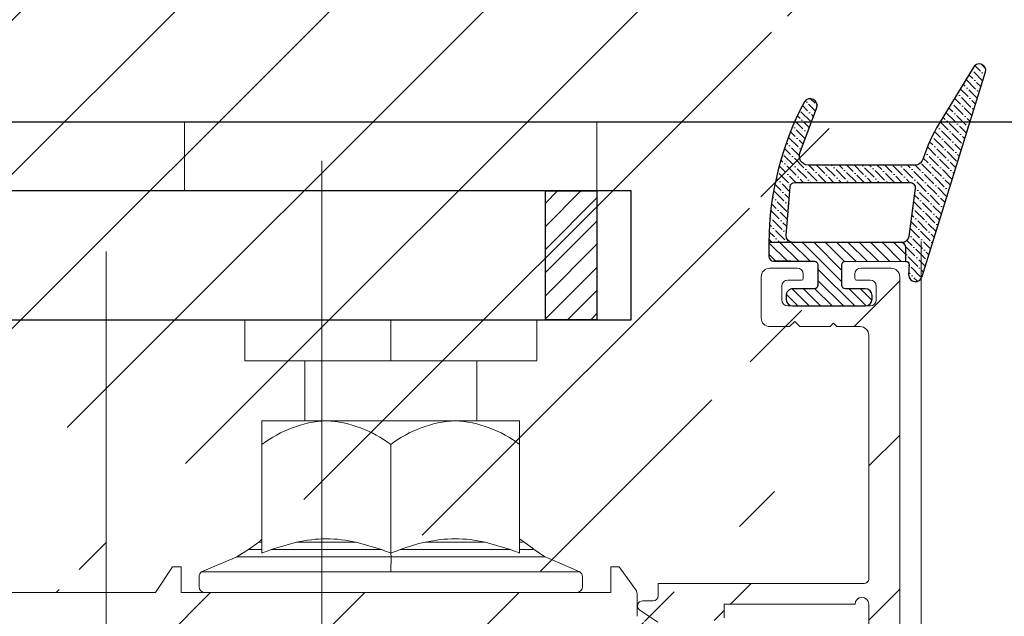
# Model space of a CAD drawing. Header units: millimetres. Extents: x 582 to 4940, y -30 to 2368.
# Tile 8 of 20: x 808 to 865, y 669 to 704. Entities that reach past the tile are written whole.
import ezdxf

# ---------------------------------------------------------------- set-up
doc = ezdxf.new("R2010")
doc.units = ezdxf.units.MM
doc.layers.get('0').update_dxf_attribs({"lineweight": 13})
for name, color, linetype, lineweight in [('CARTER LED', 8, 'Continuous', 13), ('DADO FLANGIATO M10', 33, 'Continuous', 9), ('PENSILINA MAXI', 8, 'Continuous', 9), ('PLASTICA L GRANDE MAXI', 234, 'Continuous', 9), ('Quote', 5, 'Continuous', 9), ('SPESSORI 4 mm', 5, 'Continuous', 9), ('VITE M10X10', 183, 'Continuous', 9)]:
    doc.layers.add(name, color=color, linetype=linetype, lineweight=lineweight)
for name, color, linetype in [('DEFAULT', 7, 'Continuous'), ('PLASTICA REGISTRO TRIANGOLARE MAXI', 87, 'Continuous'), ('QUOTATURA', 1, 'Continuous'), ('VETRO', 140, 'Continuous')]:
    doc.layers.add(name, color=color, linetype=linetype)
doc.styles.get("Standard").update_dxf_attribs({"font": 'TAHOMA.TTF'})
doc.dimstyles.new('Annotativa millimetri', dxfattribs={"dimscale": 0, "dimtxt": 5, "dimasz": 2.5, "dimexe": 1.25, "dimexo": 0.625, "dimtad": 1, "dimtoh": 1, "dimdec": 1, "dimtxsty": 'Standard', "dimcen": 2.5, "dimclrd": 256, "dimclre": 256, "dimclrt": 7, "dimadec": 0, "dimazin": 0, "dimtfac": 1, "dimtdec": 1, "dimtmove": 0, "dimatfit": 3, "dimfxl": 1, "dimarcsym": 0})

# ---------------------------------------------------------------- blocks, each defined once
blk = doc.blocks.new('*D23')
at = {"layer": 'Defpoints', "color": 0}
for p in [(742.1237503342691, 672.9278378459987), (859.2441126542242, 660.7605342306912), (742.1237503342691, 624.1738547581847)]:
    blk.add_point(p, dxfattribs=at)
at = {"layer": 'Quote', "lineweight": -2}
for p, q in [((742.1237503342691, 672.3028378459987), (742.1237503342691, 622.9238547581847)), ((859.2441126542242, 660.1355342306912), (859.2441126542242, 622.9238547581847)), ((744.6237503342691, 624.1738547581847), (775.5509952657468, 624.1738547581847)), ((856.7441126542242, 624.1738547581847), (792.5809952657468, 624.1738547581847))]:
    blk.add_line(p, q, dxfattribs=at)
at = {"layer": 'Quote'}
for points in [[(744.6237503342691, 624.5905214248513), (744.6237503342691, 623.7571880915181), (742.1237503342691, 624.1738547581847)], [(856.7441126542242, 623.7571880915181), (856.7441126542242, 624.5905214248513), (859.2441126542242, 624.1738547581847)]]:
    blk.add_solid(points, dxfattribs=at)
at = {"layer": 'Quote', "color": 7, "insert": (784.0659952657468, 624.1738547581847), "char_height": 5, "attachment_point": 5}
blk.add_mtext('117,1', dxfattribs=at)

msp = doc.modelspace()

# ---------------------------------------------------------------- hatches: boundary and pattern name
h = msp.add_hatch()
h.set_pattern_fill('ANSI31', color=256, scale=2, style=0)
h.set_pattern_definition([(45, (400.1962462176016, -8.898776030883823), (-4.490128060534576, 4.490128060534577), [])])
edge = h.paths.add_edge_path()
edge.add_line((720.1242668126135, 703.9244894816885), (711.1239499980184, 703.9244894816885))
edge.add_line((720.1242668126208, 689.4244894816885), (711.1239499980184, 689.4244894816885))
edge.add_arc((857.9117621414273, 730.0364014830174), 1.000000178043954, 1.000009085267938, 84.37739479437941)
edge.add_arc((857.3171608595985, 724.7236935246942), 0.3500001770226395, 2.896545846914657e-05, 89.99997103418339)
edge.add_line((852.5171610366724, 725.0736937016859), (857.3171610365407, 725.0736937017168))
edge.add_arc((852.517161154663, 724.7236935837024), 0.350000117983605, 90.00001931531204, 179.9999807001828)
edge.add_arc((858.5281367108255, 723.3736805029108), 0.5000000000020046, 269.9999677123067, 360.9999999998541)
edge.add_line((856.7677020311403, 722.8736814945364), (858.5281364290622, 722.8736805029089))
edge.add_arc((856.7677022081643, 723.2236801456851), 0.3499986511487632, 180.0000289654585, 269.9999710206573)
edge.add_line((856.417703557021, 723.4736784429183), (856.4177035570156, 723.223679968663))
edge.add_arc((856.5177036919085, 723.473678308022), 0.1000001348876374, 90.00007723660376, 179.9999227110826)
edge.add_line((857.3171610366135, 723.5736784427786), (856.517703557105, 723.5736784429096))
edge.add_arc((857.3171608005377, 723.9236786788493), 0.3500002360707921, 270.0000386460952, 359.9999613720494)
edge.add_arc((852.5171611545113, 723.9236785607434), 0.3500001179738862, 180.0000192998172, 269.9999806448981)
edge.add_line((853.3166185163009, 723.5736784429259), (852.5171610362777, 723.5736784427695))
edge.add_arc((853.3166184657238, 723.4736783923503), 0.1000000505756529, 2.895287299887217e-05, 89.99997102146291)
edge.add_line((853.4166185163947, 723.2236799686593), (853.4166185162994, 723.4736784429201))
edge.add_arc((853.0666197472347, 723.2236802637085), 0.3499987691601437, 269.9998704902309, 359.9999517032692)
edge.add_line((849.5645052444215, 668.8984866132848), (849.4824164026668, 668.8954321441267))
edge.add_line((850.5705702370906, 668.7979428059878), (849.5645052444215, 668.8984866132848))
edge.add_arc((850.5407375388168, 668.4994298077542), 0.3000000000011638, 0, 84.29294186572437)
edge.add_line((850.8407375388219, 660.2400900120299), (850.8407375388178, 668.4994298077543))
edge.add_arc((850.5407375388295, 660.2400900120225), 0.2999999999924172, 275.7070581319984, 360)
edge.add_line((849.5645052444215, 659.8410332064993), (850.5705702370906, 659.9415770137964))
edge.add_line((849.4824164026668, 659.8440876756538), (849.5645052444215, 659.8410332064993))
edge.add_line((842.4236740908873, 671.9744040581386), (842.4236740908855, 670.4737769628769))
edge.add_line((842.9236740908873, 671.9744040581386), (842.4236740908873, 671.9744040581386))
edge.add_line((843.9190681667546, 670.5643841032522), (842.9236740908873, 671.9744040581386))
edge.add_line((843.9739848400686, 670.391369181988), (843.9190681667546, 670.5643841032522))
edge.add_line((843.9739848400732, 669.0820672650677), (843.9739848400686, 670.391369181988))
edge.add_arc((844.2739848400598, 669.0820672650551), 0.299999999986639, 180, 270.0000000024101)
edge.add_line((848.7956359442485, 668.7820672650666), (844.2739848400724, 668.7820672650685))
edge.add_line((848.8825719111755, 668.7896633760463), (848.7956359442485, 668.7820672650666))
edge.add_line((848.7720630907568, 659.9614945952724), (848.8596451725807, 659.9538990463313))
edge.add_line((844.2736767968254, 659.957233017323), (848.7720630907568, 659.9614945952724))
edge.add_arc((844.2739612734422, 659.6569485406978), 0.3002846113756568, 90.05427954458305, 179.9457204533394)
edge.add_line((843.9743002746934, 658.0262221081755), (843.973676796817, 659.6572330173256))
edge.add_arc((843.474300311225, 658.0260309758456), 0.5000000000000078, 280.6825730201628, 360.0219021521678)
edge.add_line((849.4824164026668, 668.8954321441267), (848.8825719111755, 668.7896633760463))
edge.add_line((848.8596451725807, 659.9538990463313), (849.4824164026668, 659.8440876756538))
edge.add_line((859.0280605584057, 723.3824067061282), (858.9116100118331, 730.0538540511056))
edge.add_line((857.6671610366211, 724.7236937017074), (857.6671610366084, 723.9236784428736))
edge.add_line((852.1671610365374, 723.9236784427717), (852.1671610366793, 724.7236937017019))
edge.add_arc((709.4738550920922, 740.3720790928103), 0.3499988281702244, 90.00005795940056, 179.9999420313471)
edge.add_line((709.7238532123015, 740.7220779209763), (709.4738547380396, 740.7220779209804))
edge.add_arc((709.7238530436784, 740.622077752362), 0.1000001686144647, 9.655572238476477e-05, 89.99990338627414)
edge.add_line((709.8238532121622, 739.822620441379), (709.8238532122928, 740.6220779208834))
edge.add_arc((710.1738536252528, 739.8226208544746), 0.3500004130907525, 180.0000676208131, 269.9999323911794)
edge.add_line((710.9738684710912, 739.4726204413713), (710.1738532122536, 739.4726204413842))
edge.add_arc((710.973868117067, 739.8226207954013), 0.3500003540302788, 270.0000579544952, 359.999942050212)
edge.add_line((711.3238684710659, 744.6226204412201), (711.3238684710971, 739.8226204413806))
edge.add_arc((710.9738682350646, 744.6226202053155), 0.3500002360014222, 3.86185141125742e-05, 89.99996136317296)
edge.add_line((710.1738532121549, 744.9726204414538), (710.9738684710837, 744.9726204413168))
edge.add_arc((710.1738532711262, 744.6226203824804), 0.3500000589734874, 90.00000965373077, 179.9999903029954)
edge.add_line((709.8238532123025, 743.8231629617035), (709.8238532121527, 744.6226204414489))
edge.add_arc((709.7238531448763, 743.8231630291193), 0.1000000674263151, 270.0000386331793, 359.9999613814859)
edge.add_line((709.4738547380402, 743.7231629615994), (709.723853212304, 743.723162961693))
edge.add_arc((709.4738551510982, 744.0731618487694), 0.3499988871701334, 180.0000676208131, 269.9999323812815)
edge.add_line((709.123856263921, 746.6737531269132), (709.1238562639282, 744.073161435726))
edge.add_line((766.9236740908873, 671.9744040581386), (766.9236740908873, 670.4744040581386))
edge.add_line((767.4236740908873, 671.9744040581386), (766.9236740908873, 671.9744040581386))
edge.add_line((768.4831289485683, 670.4736391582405), (767.4236740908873, 671.9744040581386))
edge.add_line((815.9236741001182, 670.4736190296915), (768.4831289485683, 670.4736391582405))
edge.add_line((816.9236740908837, 671.9743839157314), (815.9236741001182, 670.4736190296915))
edge.add_line((817.4236740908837, 671.9743839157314), (816.9236740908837, 671.9743839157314))
edge.add_line((817.423674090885, 670.4757115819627), (817.4236740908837, 671.9743839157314))
edge.add_line((720.1243176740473, 704.0187288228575), (720.1243685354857, 710.8629681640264))
edge.add_arc((736.823882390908, 722.470074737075), 0.2999999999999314, 0, 123.0878883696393)
edge.add_line((721.0325188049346, 712.538636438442), (736.6601049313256, 722.721424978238))
edge.add_arc((722.124369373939, 710.862967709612), 2.000000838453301, 123.0879013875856, 179.9999869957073)
edge.add_arc((725.1243685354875, 684.4095393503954), 4.999999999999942, 180, 235.7552106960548)
edge.add_line((736.6557253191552, 670.5110773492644), (722.3107197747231, 680.2763347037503))
edge.add_arc((736.824544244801, 670.7590696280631), 0.3000000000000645, 235.7552106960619, 360.0063376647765)
edge.add_line((737.1240226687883, 675.4744040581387), (737.1245442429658, 670.7591028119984))
edge.add_line((739.1240226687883, 675.4744040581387), (737.1240226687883, 675.4744040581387))
edge.add_line((739.1245204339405, 670.9743487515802), (739.1240226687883, 675.4744040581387))
edge.add_arc((739.6245204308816, 670.9744040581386), 0.5000000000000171, 180.006337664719, 270)
edge.add_arc((739.623882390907, 722.373846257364), 0.4999999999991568, 89.99991678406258, 180)
edge.add_line((739.123882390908, 717.8738443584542), (739.123882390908, 722.3738462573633))
edge.add_line((737.123882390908, 717.873844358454), (739.123882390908, 717.8738443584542))
edge.add_line((737.123882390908, 722.4700747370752), (737.123882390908, 717.873844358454))
edge.add_line((711.1239499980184, 683.226669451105), (709.1238562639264, 680.9230596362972))
edge.add_line((709.1238562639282, 710.9472697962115), (711.1239499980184, 708.6436599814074))
edge.add_line((709.1238562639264, 680.9230596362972), (709.1238562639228, 632.1737531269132))
edge.add_line((766.9236740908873, 670.4744040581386), (739.6245204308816, 670.4744040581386))
edge.add_line((709.1238562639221, 740.3720794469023), (709.1238562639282, 710.9472697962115))
edge.add_line((842.4236740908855, 670.4737769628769), (817.423674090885, 670.4757115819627))
edge.add_line((709.1238562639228, 632.1737531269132), (843.5669841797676, 657.5346963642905))
edge.add_line((858.0097377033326, 731.0315904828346), (709.123856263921, 746.6737531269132))
edge.add_line((739.6238831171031, 722.8738462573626), (853.0666189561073, 722.8736814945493))
edge.add_line((720.1243685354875, 684.4095393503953), (720.1242668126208, 689.4244894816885))
edge.add_line((711.1239499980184, 689.4244894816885), (711.1239499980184, 683.226669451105))
edge.add_line((711.1239499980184, 708.6436599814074), (711.1239499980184, 703.9244894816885))
h = msp.add_hatch()
h.set_pattern_fill('ANSI36', color=256, scale=2.5, angle=270)
h.set_pattern_definition([(315, (950.0073938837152, 732.3343874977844), (0.6076698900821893, -0.1657281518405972), [0.7812500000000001, -0.15625, 0, -0.15625])])
h.paths.add_polyline_path([(860.1096000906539, 695.3611151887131), (853.9466002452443, 695.3611143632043, -0.5632804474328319), (853.4567873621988, 696.1199473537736), (854.4234994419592, 698.7125036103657, 0.857618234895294), (853.7015340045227, 699.0580617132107, 0.1211011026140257), (851.6286604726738, 690.8617908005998), (852.9941544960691, 690.8617908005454), (853.032470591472, 690.8617802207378, -0.4167724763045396), (852.6288214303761, 691.2616058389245), (852.8617875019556, 694.1052021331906, -0.3716454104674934), (853.1585303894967, 694.3611151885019), (859.847213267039, 694.3611151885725, -0.4487463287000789), (860.1451815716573, 694.0262599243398), (859.7701916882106, 691.2012733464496, -0.2896694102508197), (859.4594567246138, 690.8600056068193), (859.32324405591, 690.860043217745, -0.3918671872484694), (859.6001987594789, 690.5609296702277), (859.6001987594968, 689.7589504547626, -0.368646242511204), (859.79766538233, 689.5903795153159), (859.7593717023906, 688.9703433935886, 0.8796183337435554), (860.5483243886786, 688.8858537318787), (864.2462052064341, 700.7985014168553, 0.8973686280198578), (863.5231882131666, 701.0312854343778), (861.5339691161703, 697.7867441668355, 0.05319343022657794), (860.6059964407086, 695.758619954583, -0.3501658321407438)])
h = msp.add_hatch()
h.set_pattern_fill('ANSI31', color=256, scale=3.75, angle=270)
h.set_pattern_definition([(315, (950.0073938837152, 732.3343874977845), (0.3314563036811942, 0.3314563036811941), [])])
h.paths.add_polyline_path([(852.9941544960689, 690.8617908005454), (859.3002815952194, 690.8609296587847, -0.4141326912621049), (859.6001987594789, 690.5609296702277), (859.6001987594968, 689.7589504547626), (856.084969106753, 689.7614793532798, 0.4144184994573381), (855.8848291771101, 689.5614794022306), (855.8848291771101, 688.36147923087, 0.414213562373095), (856.0848291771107, 688.1614792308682), (857.232952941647, 688.1614792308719, -0.414213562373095), (857.6329529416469, 687.7614792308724), (857.632952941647, 687.5614792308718, -0.414213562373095), (857.2329529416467, 687.1614792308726), (853.0333202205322, 687.1614792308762, -0.414213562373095), (852.6333202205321, 687.5614792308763), (852.633320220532, 687.7614792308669, -0.414213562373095), (853.0333202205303, 688.1614792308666), (854.2810956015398, 688.16147923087, 0.414213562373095), (854.4810956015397, 688.36147923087), (854.4810956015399, 689.5614794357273, 0.4141455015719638), (854.2811420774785, 689.7614794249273), (851.9283965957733, 689.7620255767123, -0.4142165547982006), (851.6284664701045, 690.0620983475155), (851.6286604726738, 690.8617908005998)])
h = msp.add_hatch()
h.set_pattern_fill('ANSI31', color=256, scale=2, style=0)
h.set_pattern_definition([(45, (0, 0), (-4.490128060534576, 4.490128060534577), [])])
edge = h.paths.add_edge_path()
edge.add_line((855.3886248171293, 686.1614792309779), (855.1886248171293, 685.9614792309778))
edge.add_line((855.1886248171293, 685.9614792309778), (853.4386248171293, 685.9614792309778))
edge.add_line((853.4386248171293, 685.9614792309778), (853.1386248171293, 686.2614792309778))
edge.add_line((853.1386248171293, 686.2614792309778), (852.8386248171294, 685.9614792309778))
edge.add_line((852.8386248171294, 685.9614792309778), (851.6831369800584, 685.9614792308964))
edge.add_arc((851.6831372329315, 686.4614794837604), 0.5000002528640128, 180.00002897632, 269.9999710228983, ccw=False)
edge.add_line((851.1831369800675, 686.4614792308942), (851.1831369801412, 688.8614924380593))
edge.add_arc((851.6831369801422, 688.8614924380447), 0.5000000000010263, 89.9999641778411, 179.9999999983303, ccw=False)
edge.add_line((851.6831372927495, 689.3614924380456), (853.2825959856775, 689.3614914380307))
edge.add_arc((853.2825955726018, 689.0114925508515), 0.3499988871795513, 6.762055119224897e-05, 89.99993237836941, ccw=False)
edge.add_line((853.6325944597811, 689.0114929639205), (853.6325944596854, 688.76149448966))
edge.add_arc((853.5325943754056, 688.7614945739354), 0.1000000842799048, 270.0000482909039, 359.999951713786, ccw=False)
edge.add_line((853.5325944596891, 688.6614944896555), (852.7331369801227, 688.6614944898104))
edge.add_arc((852.7331370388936, 688.3114944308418), 0.3500000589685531, 90.00000962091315, 179.9999903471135)
edge.add_line((852.383136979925, 688.311494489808), (852.3831369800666, 687.5114792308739))
edge.add_arc((852.7331370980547, 687.5114793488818), 0.3500001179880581, 180.0000193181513, 269.9999806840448)
edge.add_line((852.7331369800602, 687.1614792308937), (857.5331369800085, 687.161479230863))
edge.add_arc((857.533136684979, 687.5114795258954), 0.3500002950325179, 270.0000482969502, 359.999951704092)
edge.add_line((857.8831369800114, 687.5114792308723), (857.8831369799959, 688.3114944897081))
edge.add_arc((857.5331367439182, 688.311494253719), 0.3500002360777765, 3.863191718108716e-05, 89.99996135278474)
edge.add_line((857.5331369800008, 688.6614944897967), (856.733679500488, 688.6614944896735))
edge.add_arc((856.7336796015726, 688.7614945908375), 0.1000001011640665, 180.0000579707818, 269.9999420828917, ccw=False)
edge.add_line((856.6336795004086, 688.7614944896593), (856.633679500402, 689.0114929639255))
edge.add_arc((856.9836782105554, 689.0114927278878), 0.3499987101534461, 90.00003863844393, 179.9999613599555, ccw=False)
edge.add_line((856.9836779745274, 689.3614914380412), (858.7441123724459, 689.3614924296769))
edge.add_arc((858.7441126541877, 688.8614924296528), 0.5000000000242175, 2.375202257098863e-09, 90.00003228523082, ccw=False)
edge.add_line((859.2441126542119, 688.8614924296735), (859.2441126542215, 660.140170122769))
edge.add_arc((856.2441120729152, 660.1401705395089), 3.000000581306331, 288.72605197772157, 359.99999204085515, ccw=False)
edge.add_line((857.2072432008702, 657.298976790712), (808.660640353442, 640.8422592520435))
edge.add_arc((808.500118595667, 641.315791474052), 0.4999999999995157, 198.7260440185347, 288.7260440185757, ccw=False)
edge.add_line((808.0265863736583, 641.1552697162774), (807.8018559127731, 641.8182148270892))
edge.add_arc((807.5177365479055, 641.7219017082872), 0.3000000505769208, 18.72605367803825, 108.726034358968)
edge.add_line((807.4214235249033, 642.0060211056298), (806.0955333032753, 641.5565601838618))
edge.add_arc((805.9992202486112, 641.8406795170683), 0.3000000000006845, 198.7260440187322, 288.7260440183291, ccw=False)
edge.add_line((805.7151009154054, 641.7443664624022), (805.0088051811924, 643.8279082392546))
edge.add_line((805.0088051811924, 643.8279082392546), (803.7109829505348, 645.0322545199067))
edge.add_arc((803.9150478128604, 645.2521579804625), 0.3000000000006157, 108.72604401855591, 227.1394594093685, ccw=False)
edge.add_line((803.8187347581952, 645.5362773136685), (804.3667181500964, 645.7220371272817))
edge.add_line((804.3667181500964, 645.7220371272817), (803.6709636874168, 647.774482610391))
edge.add_arc((803.3868443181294, 647.6781694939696), 0.3000000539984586, 18.72605297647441, 100.6825640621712)
edge.add_line((803.3312340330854, 647.9729703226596), (791.1721880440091, 645.6793248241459))
edge.add_line((791.1721880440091, 645.6793248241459), (790.5882101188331, 646.0780349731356))
edge.add_line((790.5882101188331, 646.0780349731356), (790.1895188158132, 645.4939570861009))
edge.add_line((790.1895188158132, 645.4939570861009), (785.296734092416, 644.5709970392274))
edge.add_arc((785.3894179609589, 644.0796624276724), 0.5000000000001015, 100.6825730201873, 198.7259292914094)
edge.add_line((784.9158854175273, 643.9191416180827), (786.3724937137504, 639.6222103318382))
edge.add_line((786.3724937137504, 639.6222103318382), (786.9204771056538, 639.8079701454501))
edge.add_arc((787.0167901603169, 639.5238508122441), 0.2999999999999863, -9.68737137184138, 108.72604401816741, ccw=False)
edge.add_line((787.3125123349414, 639.4733691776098), (787.014580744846, 637.7280814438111))
edge.add_line((787.014580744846, 637.7280814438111), (787.7208764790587, 635.644539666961))
edge.add_arc((787.4367570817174, 635.5482266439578), 0.300000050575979, -71.27394632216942, 18.726034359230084, ccw=False)
edge.add_line((787.5330702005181, 635.2641072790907), (786.2071799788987, 634.8146463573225))
edge.add_arc((786.3034930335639, 634.530527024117), 0.3000000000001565, 108.7260440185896, 198.7260440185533)
edge.add_line((786.0193737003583, 634.434213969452), (786.2441041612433, 633.7712688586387))
edge.add_arc((785.7705719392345, 633.6107471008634), 0.499999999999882, -71.27395598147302, 18.726044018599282, ccw=False)
edge.add_line((785.9310936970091, 633.1372148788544), (712.4915443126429, 608.2420862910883))
edge.add_arc((712.3952313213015, 608.5262057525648), 0.3000001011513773, 198.7260633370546, 288.7260246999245, ccw=False)
edge.add_line((712.1111119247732, 608.4298925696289), (711.7258597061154, 609.5663699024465))
edge.add_arc((712.0099790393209, 609.6626829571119), 0.3000000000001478, 108.72604401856, 198.7260440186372, ccw=False)
edge.add_line((711.9136659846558, 609.9468022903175), (784.122030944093, 634.4245740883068))
edge.add_arc((784.0257178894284, 634.7086934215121), 0.2999999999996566, 288.7260440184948, 378.7260440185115)
edge.add_line((784.3098372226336, 634.8050064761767), (784.0208980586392, 635.6573644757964))
edge.add_arc((784.3050173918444, 635.7536775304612), 0.2999999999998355, 108.72604401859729, 198.7260440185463, ccw=False)
edge.add_line((784.2087043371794, 636.0377968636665), (785.2504758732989, 636.3909449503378))
edge.add_arc((785.1541628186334, 636.6750642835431), 0.3000000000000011, 288.7260440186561, 378.7260440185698)
edge.add_line((785.4382821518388, 636.7713773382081), (782.6567676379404, 644.9767244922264))
edge.add_arc((783.4144191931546, 645.2335593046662), 0.7999999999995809, 100.68257302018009, 198.7260440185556, ccw=False)
edge.add_line((783.2661250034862, 646.0196946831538), (804.1072092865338, 649.951093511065))
edge.add_arc((804.255503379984, 649.1649579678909), 0.8000001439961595, 18.726052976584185, 100.68256406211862, ccw=False)
edge.add_line((805.0131550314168, 649.4217929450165), (806.8419385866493, 644.0269607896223))
edge.add_arc((807.1260579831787, 644.1232739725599), 0.3000001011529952, 198.7260633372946, 288.7260246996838)
edge.add_line((807.2223709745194, 643.8391545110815), (808.2641416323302, 644.1923023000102))
edge.add_arc((808.3604546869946, 643.9081829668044), 0.3000000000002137, 18.726044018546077, 108.72604401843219, ccw=False)
edge.add_line((808.6445740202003, 644.0044960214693), (808.9335131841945, 643.1521380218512))
edge.add_arc((809.2176325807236, 643.2484512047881), 0.3000001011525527, 198.7260633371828, 288.7260246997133)
edge.add_line((809.3139455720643, 642.9643317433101), (851.2389743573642, 657.1764148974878))
edge.add_arc((851.1426613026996, 657.4605342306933), 0.2999999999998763, 288.7260440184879, 449.9999999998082)
edge.add_line((851.1426613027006, 657.7605342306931), (845.1899191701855, 657.7605342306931))
edge.add_line((845.1899191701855, 657.7605342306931), (845.1898613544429, 658.6605342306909))
edge.add_arc((844.8898613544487, 658.6605342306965), 0.29999999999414, 359.9999999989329, 450.0000000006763)
edge.add_line((844.8898613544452, 658.9605342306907), (844.1899191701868, 658.9605342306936))
edge.add_line((844.1899191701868, 658.9605342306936), (844.1899191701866, 659.3544682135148))
edge.add_line((844.1899191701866, 659.3544682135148), (845.174020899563, 659.9993283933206))
edge.add_arc((845.3384473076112, 659.7484021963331), 0.2999999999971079, 44.99999999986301, 123.23594224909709, ccw=False)
edge.add_arc((845.7627113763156, 660.1726663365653), 0.3000000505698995, 225.0000096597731, 314.9999903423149)
edge.add_arc((846.1869754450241, 659.7484020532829), 0.3000001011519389, 45.00001931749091, 134.9999806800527, ccw=False)
edge.add_arc((846.6112395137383, 660.1726662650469), 0.3000000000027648, 225.0000000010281, 315.0000000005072)
edge.add_arc((847.0355035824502, 659.7484020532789), 0.3000001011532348, 45.00001931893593, 134.9999806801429, ccw=False)
edge.add_arc((847.4597676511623, 660.1726664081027), 0.3000001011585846, 225.000019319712, 314.9999806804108)
edge.add_arc((847.8840317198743, 659.7484021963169), 0.3000000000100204, 45.00000000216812, 134.9999999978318, ccw=False)
edge.add_arc((848.3082957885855, 660.1726663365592), 0.3000000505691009, 225.0000096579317, 314.9999903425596)
edge.add_line((848.5204278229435, 659.9605342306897), (848.7325598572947, 660.0484021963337))
edge.add_arc((848.7325598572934, 659.7484021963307), 0.3000000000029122, 6.517097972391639e-10, 89.99999999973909, ccw=False)
edge.add_line((849.0325598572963, 659.7484021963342), (849.0325598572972, 658.9605342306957))
edge.add_line((849.0325598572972, 658.9605342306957), (856.944112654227, 658.9605342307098))
edge.add_arc((856.9441126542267, 659.4605342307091), 0.4999999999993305, 270.0000000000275, 360.0000000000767)
edge.add_line((857.444112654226, 659.4605342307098), (857.4441126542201, 669.7855880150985))
edge.add_arc((857.0441126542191, 669.7855880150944), 0.4000000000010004, 5.8216554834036e-10, 179.9999999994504)
edge.add_line((856.6441126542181, 669.7855880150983), (849.0325598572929, 669.7855880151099))
edge.add_line((849.0325598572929, 669.7855880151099), (849.0325598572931, 668.9977200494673))
edge.add_arc((848.7325598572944, 668.9977200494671), 0.2999999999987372, -90.00000000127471, 1.5290879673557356e-11, ccw=False)
edge.add_line((848.7325598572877, 668.6977200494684), (848.520427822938, 668.785588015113))
edge.add_arc((848.3082957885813, 668.5734559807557), 0.3000000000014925, 45.00000000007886, 134.9999999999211)
edge.add_arc((847.8840317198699, 668.9977201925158), 0.3000001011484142, 225.0000193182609, 314.99998068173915, ccw=False)
edge.add_arc((847.4597676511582, 668.5734559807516), 0.3000000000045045, 45.00000000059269, 134.9999999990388)
edge.add_arc((847.0355035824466, 668.9977201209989), 0.3000000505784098, 225.0000096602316, 314.99999034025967, ccw=False)
edge.add_arc((846.6112395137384, 668.5734559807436), 0.300000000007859, 45.00000000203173, 134.9999999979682)
edge.add_arc((846.1869754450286, 668.9977201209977), 0.3000000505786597, 225.000009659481, 314.99999034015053, ccw=False)
edge.add_arc((845.7627113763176, 668.573455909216), 0.3000000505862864, 45.00000966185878, 134.9999903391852)
edge.add_arc((845.3384473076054, 668.9977200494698), 0.3000000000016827, 236.7640577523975, 314.99999999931, ccw=False)
edge.add_line((845.1740208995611, 668.7467938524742), (844.124286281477, 669.43466181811))
edge.add_arc((844.2887126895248, 669.6855880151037), 0.3000000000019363, 90.00000000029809, 236.7640577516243, ccw=False)
edge.add_line((844.2887126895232, 669.9855880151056), (844.8898613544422, 669.9855880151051))
edge.add_arc((844.8898613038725, 670.285588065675), 0.3000000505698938, 270.000009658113, 359.9963096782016)
edge.add_line((845.1898613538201, 670.285568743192), (845.1899307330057, 670.985588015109))
edge.add_line((845.1899307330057, 670.985588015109), (857.1441126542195, 670.9855880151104))
edge.add_arc((857.1441126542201, 671.2855880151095), 0.2999999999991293, 269.9999999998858, 360.0000000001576)
edge.add_line((857.4441126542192, 671.2855880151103), (857.4441126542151, 685.4614792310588))
edge.add_arc((856.9441126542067, 685.4614792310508), 0.5000000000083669, 9.066552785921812e-10, 90.00000000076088)
edge.add_line((856.9441126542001, 685.9614792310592), (855.5886248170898, 685.9614792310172))
edge.add_line((855.5886248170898, 685.9614792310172), (855.3886248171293, 686.1614792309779))
at = {"layer": 'PLASTICA L GRANDE MAXI'}
h = msp.add_hatch(dxfattribs=at)
h.set_pattern_fill('ANSI31', color=256, style=0)
h.set_pattern_definition([(45, (324.5971928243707, 627.2435546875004), (-2.245064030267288, 2.245064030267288), [])])
edge = h.paths.add_edge_path()
edge.add_arc((795.0226078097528, 2077.138474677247), 1357.764526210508, 267.7671764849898, 271.9732304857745)
edge.add_line((841.7739181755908, 720.1790708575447), (849.823776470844, 720.1790708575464))
edge.add_line((849.823776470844, 720.1790708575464), (849.823776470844, 720.1790708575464))
edge.add_arc((849.8237764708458, 720.4790708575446), 0.2999999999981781, 269.9999999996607, 359.9999999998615)
edge.add_line((850.123776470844, 720.4790708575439), (850.123776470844, 720.4790708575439))
edge.add_line((850.123776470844, 720.4790708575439), (850.1237764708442, 722.8737704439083))
edge.add_line((850.1237764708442, 722.8737704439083), (740.1237503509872, 722.8738378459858))
edge.add_arc((740.1237503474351, 721.8738378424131), 1.000000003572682, 89.99999979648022, 179.9999890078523)
edge.add_line((739.1237503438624, 721.8738380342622), (739.1237503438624, 720.5251081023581))
edge.add_line((739.1237503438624, 720.5251081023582), (739.1237503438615, 717.3733032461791))
edge.add_line((739.1237503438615, 717.373303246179), (736.6237503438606, 717.3733032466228))
edge.add_line((736.6237503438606, 717.3733032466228), (736.6237503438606, 718.3733032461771))
edge.add_line((736.6237503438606, 718.3733032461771), (733.1237503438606, 717.3733032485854))
edge.add_line((733.1237503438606, 717.3733032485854), (733.1237503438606, 714.8733032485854))
edge.add_line((733.1237503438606, 714.8733032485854), (739.1237503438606, 714.8733032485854))
edge.add_line((739.1237503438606, 714.8733032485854), (739.1237503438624, 678.4733721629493))
edge.add_line((739.1237503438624, 678.4733721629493), (733.1237503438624, 678.4733721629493))
edge.add_line((733.1237503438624, 678.4733721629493), (733.1237503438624, 675.9733721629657))
edge.add_line((733.1237503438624, 675.9733721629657), (736.6237503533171, 674.9735996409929))
edge.add_line((736.6237503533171, 674.9735996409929), (736.6237503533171, 675.9733721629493))
edge.add_line((736.6237503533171, 675.9733721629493), (739.1237503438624, 675.9733721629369))
edge.add_line((739.1237503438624, 675.973372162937), (739.1237503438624, 672.9278378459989))
edge.add_line((739.1237503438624, 672.9278378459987), (742.1237503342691, 672.9278378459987))
edge.add_line((742.1237503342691, 672.9278378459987), (742.1237503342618, 720.404816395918))
at = {"layer": 'PLASTICA REGISTRO TRIANGOLARE MAXI'}
h = msp.add_hatch(dxfattribs=at)
h.set_pattern_fill('ANSI31', color=256, scale=0.3, style=0)
h.set_pattern_definition([(45, (0, 0), (-0.6735192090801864, 0.6735192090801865), [])])
h.paths.add_polyline_path([(841.6240018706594, 693.8574324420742), (841.6240018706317, 686.3574324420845), (838.6240018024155, 686.3574324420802), (838.6240018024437, 693.8574324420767)])

# ---------------------------------------------------------------- linework, layer by layer
for p, q in [((825.6116183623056, 607.9358812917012), (825.6116183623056, 695.6049659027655)), ((860.4987047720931, 607.9358812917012), (860.4987047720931, 690.9059059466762)), ((813.0550794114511, 607.9358812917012), (813.0550794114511, 690.3347344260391))]:
    msp.add_line(p, q)
at = {"layer": 'CARTER LED'}
for points in [[(845.1740208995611, 668.7467938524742), (844.124286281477, 669.43466181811, -0.7451330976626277), (844.2887126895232, 669.9855880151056), (844.8898613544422, 669.9855880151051, 0.4141946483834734), (845.1898613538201, 670.285568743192), (845.1899307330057, 670.985588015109), (857.1441126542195, 670.9855880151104, 0.4142135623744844), (857.4441126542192, 671.2855880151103), (857.4441126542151, 685.4614792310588, 0.4142135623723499), (856.9441126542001, 685.9614792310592), (855.5886248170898, 685.9614792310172), (855.3886248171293, 686.1614792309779), (855.1886248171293, 685.9614792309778), (853.4386248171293, 685.9614792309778), (853.1386248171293, 686.2614792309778), (852.8386248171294, 685.9614792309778), (851.6831369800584, 685.9614792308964, -0.4142132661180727), (851.1831369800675, 686.4614792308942), (851.1831369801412, 688.8614924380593, -0.4142137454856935), (851.6831372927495, 689.3614924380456), (853.2825959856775, 689.3614914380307, -0.4142128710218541), (853.6325944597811, 689.0114929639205), (853.6325944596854, 688.76149448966, -0.4142130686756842), (853.5325944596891, 688.6614944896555), (852.7331369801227, 688.6614944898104, 0.4142134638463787), (852.383136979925, 688.311494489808), (852.3831369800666, 687.5114792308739, 0.4142133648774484), (852.7331369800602, 687.1614792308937), (857.5331369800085, 687.161479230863, 0.4142130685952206), (857.8831369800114, 687.5114792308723), (857.8831369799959, 688.3114944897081, 0.4142131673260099), (857.5331369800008, 688.6614944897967), (856.733679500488, 688.6614944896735, -0.414212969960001), (856.6336795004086, 688.7614944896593), (856.633679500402, 689.0114929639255, -0.4142131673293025), (856.9836779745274, 689.3614914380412), (858.7441123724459, 689.3614924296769, -0.4142137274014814), (859.2441126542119, 688.8614924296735), (859.2441126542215, 660.140170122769, -0.3214207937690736)], [(857.444112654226, 659.4605342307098), (857.4441126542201, 669.7855880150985, 0.9999999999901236), (856.6441126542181, 669.7855880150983), (849.0325598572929, 669.7855880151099), (849.0325598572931, 668.9977200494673, -0.4142135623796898)]]:
    msp.add_lwpolyline(points, format="xyb", dxfattribs=at)
at = {"layer": 'DADO FLANGIATO M10'}
for p, q in [((822.1242539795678, 679.0858945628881), (822.124253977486, 680.4744040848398)), ((825.8743477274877, 680.4744040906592), (822.1251733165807, 680.474404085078)), ((833.3745352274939, 680.4744041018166), (825.8743477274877, 680.4744040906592)), ((837.1246289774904, 680.4744041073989), (833.3745352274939, 680.4744041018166)), ((837.1246289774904, 680.4744041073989), (837.1246289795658, 679.0858945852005)), ((822.1242539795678, 679.0858945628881), (822.1242539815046, 672.7568728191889)), ((829.6244414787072, 679.0858945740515), (829.6244414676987, 672.7568728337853)), ((837.1246289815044, 672.7568728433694), (837.1246289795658, 679.0858945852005)), ((821.3395230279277, 672.9719834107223), (821.9434735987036, 673.4049361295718)), ((821.3404144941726, 672.9721565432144), (821.9477842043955, 673.4049634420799)), ((821.9435268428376, 673.4049901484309), (822.1189402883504, 673.5824820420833)), ((821.9478111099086, 673.4049821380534), (822.1150929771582, 673.5826225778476)), ((824.1405177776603, 673.4041566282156), (822.6716678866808, 672.9722738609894)), ((824.1405177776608, 673.4041566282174), (827.6120415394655, 673.4047671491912)), ((829.079749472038, 672.9716612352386), (827.612041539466, 673.4047671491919)), ((831.6377716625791, 673.4048764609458), (835.1157106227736, 673.4042753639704)), ((836.5869742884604, 672.9694689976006), (835.1157106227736, 673.4042753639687)), ((837.1245458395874, 673.5961220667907), (837.3695067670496, 673.4162973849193)), ((837.3740056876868, 673.4129952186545), (837.9465656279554, 672.9911691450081)), ((820.6607393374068, 672.5391307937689), (820.9995654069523, 672.7550850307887)), ((820.6630029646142, 672.539104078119), (821.3394815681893, 672.9714922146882)), ((821.3399565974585, 672.9718304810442), (821.3400495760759, 672.971896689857)), ((822.6700603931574, 672.9716811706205), (829.081509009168, 672.9710106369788)), ((829.6244414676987, 672.7568728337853), (829.6404382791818, 672.5392942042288)), ((830.1661099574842, 672.9701575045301), (836.5869742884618, 672.9694689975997)), ((837.9610379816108, 672.980505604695), (838.6006158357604, 672.5567828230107)), ((818.6193258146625, 671.6729471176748), (820.6621661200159, 672.5385703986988)), ((820.6634737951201, 672.5382003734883), (820.4053268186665, 672.4289310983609)), ((820.6621731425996, 672.5385715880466), (829.6404382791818, 672.5392942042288)), ((838.5867098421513, 672.5385715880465), (829.6084447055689, 672.5392942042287)), ((829.6404349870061, 672.5391159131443), (829.6244411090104, 671.6729514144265)), ((838.6146595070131, 672.5474713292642), (840.6278439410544, 671.6736907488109)), ((829.6244411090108, 671.6729514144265), (818.619325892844, 671.6729469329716)), ((840.6268467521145, 671.6729468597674), (829.624441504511, 671.6729514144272)), ((818.4744215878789, 670.8049376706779), (818.4744254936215, 671.3913214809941)), ((840.774441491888, 670.8049377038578), (840.7744414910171, 671.3913215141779)), ((840.4703844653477, 670.4744041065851), (818.7784985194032, 670.4744040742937))]:
    msp.add_line(p, q, dxfattribs=at)
for centre, radius, start, end in [((826.2319323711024, 673.750246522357, -407.6626489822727), 6.733658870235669, 93.04407055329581, 127.5910759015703), ((825.5168106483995, 673.7503749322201, -407.6626489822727), 6.733528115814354, 52.4085782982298, 86.95627557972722), ((833.7320724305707, 673.7503746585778, -407.6626489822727), 6.733528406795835, 93.0437253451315, 127.5914211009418), ((833.0169506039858, 673.7502465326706, -407.6626489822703), 6.733658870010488, 52.40892426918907, 86.95592961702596), ((821.9464099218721, 673.3947449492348, -407.6626493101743), 0.01051348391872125, 82.13271368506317, 105.3181479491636), ((822.0902911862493, 681.8045117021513, -407.6626489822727), 8.400772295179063, 269.0286371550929, 270.2316367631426), ((825.8776566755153, 665.5742810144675, -407.6626489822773), 8.02026207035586, 77.51112512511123, 102.5090478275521), ((833.8402459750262, 663.2404209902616, -407.6626489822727), 10.40033884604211, 102.2260682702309, 110.6875028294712), ((833.3753909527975, 665.5923955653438, -407.6626489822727), 8.003385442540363, 77.44081774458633, 102.5393772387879), ((837.1585917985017, 681.8045117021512, -407.6626489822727), 8.400772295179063, 269.7683632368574, 270.9713628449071), ((821.9385766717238, 733.5987331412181, -407.6626490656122), 60.63033409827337, 269.4345542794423, 270.1754656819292), ((827.4870629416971, 659.9313385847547, -407.662648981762), 13.90158438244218, 110.2738522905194, 112.6915276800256), ((824.2266699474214, 659.8665284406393, -407.6626489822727), 13.97486729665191, 67.2787294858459, 69.67175825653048), ((833.4707502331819, 663.7830600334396, -407.6626489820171), 9.763370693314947, 109.7838863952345, 113.2006887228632), ((833.3456847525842, 663.9861015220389, -407.6626489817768), 9.55022769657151, 66.69088988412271, 70.16004523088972), ((837.3103063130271, 733.5987331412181, -407.6626490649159), 60.63033409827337, 269.8245343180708, 270.5654457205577), ((818.8121282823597, 671.3956496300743, -407.6626489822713), 0.3377425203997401, 124.8105355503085, 180.7342616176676), ((840.436760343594, 671.3956605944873, -407.6626489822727), 0.3377255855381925, 359.2638466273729, 55.18903725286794), ((818.7922941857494, 670.7922456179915, -407.6626489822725), 0.3181407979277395, 177.7136096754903, 267.5146807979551), ((840.4565862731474, 670.7922336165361, -407.6626489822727), 0.3181288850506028, 272.4858675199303, 2.288645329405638)]:
    msp.add_arc(centre, radius, start, end, dxfattribs=at)
at = {"layer": 'DEFAULT', "color": 0, "elevation": -407.6626489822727}
msp.add_lwpolyline([(859.6001987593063, 689.7589504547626, -0.3686462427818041), (859.79766538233, 689.5903795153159), (859.7593717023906, 688.9703433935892, 0.8796183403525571), (860.5483243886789, 688.8858537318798), (864.246205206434, 700.7985014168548, 0.897368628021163), (863.523188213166, 701.0312854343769), (861.5339691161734, 697.7867441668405, 0.0531934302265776), (860.6059964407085, 695.7586199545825, -0.3510483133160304), (860.1079978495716, 695.3611151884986), (853.9166532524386, 695.3611143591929, -0.5447479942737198), (853.4567873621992, 696.1199473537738), (854.4234994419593, 698.7125036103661, 0.8576182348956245), (853.7015340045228, 699.0580617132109, 0.1211011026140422), (851.6286604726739, 690.8617908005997)], format="xyb", dxfattribs=at)
msp.add_lwpolyline([(852.8983936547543, 689.7617905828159), (851.9278074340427, 689.7620262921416)], dxfattribs=at)
at = {"layer": 'PENSILINA MAXI'}
for p, q in [((816.9236740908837, 671.9743839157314, -407.6626489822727), (815.9236741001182, 670.4736190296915, -407.6626489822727)), ((817.4236740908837, 671.9743839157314, -407.6626489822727), (816.9236740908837, 671.9743839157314, -407.6626489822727)), ((817.423674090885, 670.4757115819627, -407.6626489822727), (817.4236740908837, 671.9743839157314, -407.6626489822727)), ((842.9236740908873, 671.9744040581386, -407.6626489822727), (842.4236740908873, 671.9744040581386, -407.6626489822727)), ((842.4236740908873, 671.9744040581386, -407.6626489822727), (842.4236740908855, 670.4737769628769, -407.6626489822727)), ((843.9190681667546, 670.5643841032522, -407.6626489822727), (842.9236740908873, 671.9744040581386, -407.6626489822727)), ((815.9236741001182, 670.4736190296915, -407.6626489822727), (768.4831289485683, 670.4736391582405, -407.6626489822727)), ((842.4236740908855, 670.4737769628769, -407.6626489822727), (817.423674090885, 670.4757115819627, -407.6626489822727)), ((843.9739848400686, 670.391369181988, -407.6626489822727), (843.9190681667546, 670.5643841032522, -407.6626489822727)), ((843.9739848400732, 669.0820672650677, -407.6626489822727), (843.9739848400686, 670.391369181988, -407.6626489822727))]:
    msp.add_line(p, q, dxfattribs=at)
at = {"layer": 'PLASTICA REGISTRO TRIANGOLARE MAXI'}
msp.add_lwpolyline([(762.6225559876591, 686.3574324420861), (843.6240018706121, 686.3574324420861), (843.6240018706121, 693.8574324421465), (742.1237503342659, 693.8574324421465), (742.1237503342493, 686.3574324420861), (745.6225559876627, 686.3574324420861)], dxfattribs=at)
msp.add_lwpolyline([(841.6240018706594, 693.8574324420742), (841.6240018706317, 686.3574324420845), (838.6240018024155, 686.3574324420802), (838.6240018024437, 693.8574324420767)], close=True, dxfattribs=at)
at = {"layer": 'QUOTATURA', "color": 0, "elevation": -407.6626489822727}
msp.add_lwpolyline([(853.0241544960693, 690.8617908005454, -0.4106851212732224), (852.628821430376, 691.2616058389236), (852.8617875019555, 694.1052021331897, -0.3716454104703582), (853.1585303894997, 694.3611151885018), (853.1585303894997, 694.3611151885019), (859.8472140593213, 694.3611151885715, -0.4581019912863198), (860.1439561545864, 694.0170282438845), (859.7701916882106, 691.2012733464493, -0.2896694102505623), (859.4594567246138, 690.8600056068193), (852.9941544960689, 690.8617908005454), (851.6286604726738, 690.8617908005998), (851.6284663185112, 690.0620983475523), (851.6284663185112, 690.0620983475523, 0.4136414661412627), (851.9278074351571, 689.7620262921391), (854.2810956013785, 689.7614794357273, -0.4142131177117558), (854.4810956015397, 689.5614797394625), (854.4810956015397, 688.3614789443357, -0.4142144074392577), (854.2810947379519, 688.1614792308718), (853.0333207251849, 688.1614792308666, 0.414213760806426), (852.6333202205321, 687.7614794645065), (852.6333202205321, 687.5614792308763, 0.414213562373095), (853.0333202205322, 687.1614792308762), (853.0333202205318, 687.1614792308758), (857.232953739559, 687.1614792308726, 0.4142129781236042), (857.632952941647, 687.5614792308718), (857.6329529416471, 687.5614792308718), (857.6329529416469, 687.7614792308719), (857.632952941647, 687.7614792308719, 0.4142131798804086), (857.2329534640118, 688.1614792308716), (856.0848291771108, 688.1614792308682), (856.0848291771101, 688.16147923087, -0.4142137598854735), (855.8848291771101, 688.3614793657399), (855.8848291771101, 689.5614795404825, -0.414213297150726), (856.0848291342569, 689.7614794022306), (859.6001987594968, 689.7589504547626), (859.6001987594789, 690.5609294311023, 0.4141341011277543), (859.3002803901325, 690.8609296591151)], format="xyb", dxfattribs=at)
at = {"layer": 'SPESSORI 4 mm', "elevation": -407.6626489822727}
msp.add_lwpolyline([(817.6240018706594, 693.8574324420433), (817.6240018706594, 697.8574324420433), (841.6240018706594, 697.8574324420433), (841.6240018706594, 693.8574324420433)], close=True, dxfattribs=at)
at = {"layer": 'VETRO', "elevation": -407.6626489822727}
msp.add_lwpolyline([(915.7786073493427, 697.8574324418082), (743.1237503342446, 697.8574324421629), (742.1237503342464, 698.8574324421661), (742.1237503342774, 718.3774324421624), (743.123750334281, 719.3774324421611), (915.7786073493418, 719.37743244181)], dxfattribs=at)
at = {"layer": 'VITE M10X10'}
for p, q in [((821.1244419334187, 683.957432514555), (821.1244419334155, 686.3574324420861)), ((829.6244419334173, 683.9574447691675), (829.6244419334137, 686.3574324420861)), ((838.1244419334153, 683.9574325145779), (838.1244419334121, 686.3574324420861)), ((829.6244419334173, 683.9574325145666), (821.1244419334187, 683.957432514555)), ((824.6244148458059, 680.4744040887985), (824.6244419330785, 683.9574141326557)), ((838.1244419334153, 683.9574325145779), (829.6244419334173, 683.9574325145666)), ((834.6244148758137, 680.4744041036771), (834.6244419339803, 683.9574631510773))]:
    msp.add_line(p, q, dxfattribs=at)

# ---------------------------------------------------------------- dimensions: what is measured, and where the dimension line sits
at = {"layer": 'Quote'}
dim = msp.add_linear_dim(base=(742.1237503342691, 624.1738547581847), p1=(859.2441126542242, 660.7605342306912), p2=(742.1237503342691, 672.9278378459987, -407.6626489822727), dimstyle='Annotativa millimetri', override={"dimscale": 1, "dimtad": 0, "dimlfac": 1, "dimtxsty": 'Standard', "dimsah": 1, "dimtolj": 0}, dxfattribs=at)
dim.commit()
dim.dimension.update_dxf_attribs({"geometry": '*D23', "text_midpoint": (784.0659952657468, 624.1738547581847), "dimtype": 160})

doc.saveas('drawing.dxf')
